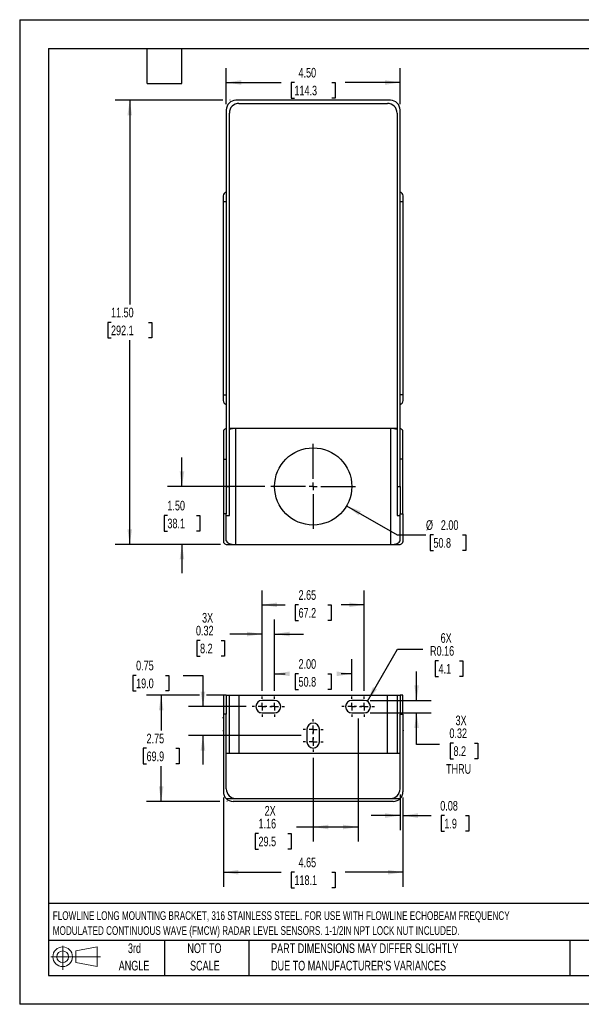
# Model space of a CAD drawing. Header units: inches. Extents: x 0 to 33, y 0 to 25.5.
# Tile 1 of 2: x 0 to 14.5, y 0 to 25.5. Entities that reach past the tile are written whole.
import ezdxf

# ---------------------------------------------------------------- set-up
doc = ezdxf.new("R2010")
doc.units = ezdxf.units.IN
doc.header["$LTSCALE"] = 3
doc.header["$MEASUREMENT"] = 0
doc.linetypes.add('CENTERX2', pattern=[0.8, 0.5, -0.1, 0.1, -0.1])
doc.layers.add('CENTER', color=40, linetype='CENTERX2')
doc.layers.add('SLD-DEFPOINTS', color=7, linetype='Continuous')
doc.layers.add('DIMENSIONS', color=140, linetype='Continuous', lineweight=25)
doc.layers.add('TEXT', color=140, linetype='Continuous', lineweight=25)
doc.styles.add('SLDTEXTSTYLE0', font='TXT', dxfattribs={"width": 0.7})
doc.dimstyles.new('SLDDIMSTYLE1', dxfattribs={"dimtxt": 0.254883, "dimasz": 0.39, "dimexe": 0, "dimexo": 0.0625, "dimgap": 0.063721, "dimtad": 0, "dimtih": 1, "dimtoh": 1, "dimrnd": 1e-09, "dimzin": 4, "dimdsep": 46, "dimtxsty": 'SLDTEXTSTYLE0', "dimsah": 1, "dimcen": 0.09, "dimadec": 0, "dimazin": 1, "dimtfac": 1, "dimtmove": 0, "dimatfit": 0, "dimfxl": 0, "dimfrac": 2, "dimtolj": 1, "dimtzin": 12, "dimarcsym": 0})
doc.dimstyles.new('SLDDIMSTYLE2', dxfattribs={"dimtxt": 0.254883, "dimasz": 0.39, "dimexe": 0, "dimexo": 0.0625, "dimgap": 0.063721, "dimtad": 0, "dimtih": 1, "dimtoh": 1, "dimrnd": 1e-09, "dimzin": 4, "dimdsep": 46, "dimtxsty": 'SLDTEXTSTYLE0', "dimsah": 1, "dimcen": 0.09, "dimadec": 0, "dimazin": 1, "dimtfac": 1, "dimtofl": 0, "dimtmove": 0, "dimatfit": 3, "dimfxl": 0, "dimfrac": 2, "dimtolj": 1, "dimtzin": 12, "dimarcsym": 0})
doc.dimstyles.new('SLDDIMSTYLE4', dxfattribs={"dimtxt": 0.254883, "dimasz": 0.39, "dimexe": 0, "dimexo": 0.0625, "dimgap": 0.063721, "dimtad": 0, "dimtih": 1, "dimtoh": 1, "dimrnd": 1e-09, "dimdsep": 46, "dimtxsty": 'SLDTEXTSTYLE0', "dimsah": 1, "dimcen": 0, "dimadec": 0, "dimazin": 2, "dimtfac": 1, "dimtofl": 0, "dimtmove": 0, "dimatfit": 3, "dimfxl": 0, "dimfrac": 2, "dimtolj": 1, "dimtzin": 12, "dimarcsym": 0})
doc.dimstyles.new('SLDDIMSTYLE5', dxfattribs={"dimtxt": 0.254883, "dimasz": 0.39, "dimexe": 0, "dimexo": 0.0625, "dimgap": 0.063721, "dimtad": 0, "dimtih": 1, "dimtoh": 1, "dimrnd": 1e-09, "dimzin": 12, "dimdsep": 46, "dimtxsty": 'SLDTEXTSTYLE0', "dimsah": 1, "dimcen": 0.09, "dimadec": 0, "dimazin": 3, "dimtfac": 1, "dimtofl": 0, "dimtmove": 0, "dimatfit": 3, "dimfxl": 0, "dimfrac": 2, "dimtolj": 1, "dimtzin": 12, "dimarcsym": 0})
doc.dimstyles.new('SLDDIMSTYLE6', dxfattribs={"dimtxt": 0.254883, "dimasz": 0.39, "dimexe": 0, "dimexo": 0.0625, "dimgap": 0.063721, "dimtad": 0, "dimtih": 1, "dimtoh": 1, "dimrnd": 1e-09, "dimdsep": 46, "dimtxsty": 'SLDTEXTSTYLE0', "dimsah": 1, "dimcen": 0.09, "dimadec": 0, "dimazin": 2, "dimtfac": 1, "dimtmove": 0, "dimatfit": 0, "dimfxl": 0, "dimfrac": 2, "dimtolj": 1, "dimtzin": 12, "dimarcsym": 0})
doc.dimstyles.new('SLDDIMSTYLE7', dxfattribs={"dimtxt": 0.254883, "dimasz": 0.39, "dimexe": 0, "dimexo": 0.0625, "dimgap": 0.063721, "dimtad": 0, "dimtih": 1, "dimtoh": 1, "dimrnd": 1e-09, "dimzin": 4, "dimdsep": 46, "dimtxsty": 'SLDTEXTSTYLE0', "dimsah": 1, "dimcen": 0, "dimadec": 0, "dimazin": 1, "dimtfac": 1, "dimtofl": 0, "dimtmove": 0, "dimatfit": 3, "dimfxl": 0, "dimfrac": 2, "dimtolj": 1, "dimtzin": 12, "dimarcsym": 0})

# ---------------------------------------------------------------- blocks, each defined once
blk = doc.blocks.new('Block11')
at = {"color": 7, "linetype": 'Continuous', "lineweight": 18}
for p, q in [((0.306, 0.627), (0.306, 0)), ((0.647, 0.492), (1.202, 0.594)), ((1.202, 0.594), (1.202, 0.086)), ((0, 0.34), (1.284, 0.34)), ((0.647, 0.189), (0.647, 0.492)), ((0.647, 0.189), (1.202, 0.086))]:
    blk.add_line(p, q, dxfattribs=at)
for radius in [0.254, 0.152]:
    blk.add_circle((0.306, 0.34), radius, dxfattribs=at)
blk = doc.blocks.new('Block12')
at = {"layer": 'SLD-DEFPOINTS'}
blk.add_blockref('Block11', (0, 0), dxfattribs=at)
blk = doc.blocks.new('SW_NOTE_0')
at = {"layer": 'TEXT', "color": 0, "linetype": 'CENTERX2', "lineweight": 18, "char_height": 0.225, "attachment_point": 1, "style": 'SLDTEXTSTYLE0'}
for s, insert in [('FLOWLINE LONG MOUNTING BRACKET, 316 STAINLESS STEEL. FOR USE WITH FLOWLINE ECHOBEAM FREQUENCY', (0, 0.29)), ('MODULATED CONTINUOUS WAVE (FMCW) RADAR LEVEL SENSORS. 1-1/2IN NPT LOCK NUT INCLUDED.', (0, -0.097))]:
    blk.add_mtext(s, dxfattribs=dict(at, insert=insert))
blk = doc.blocks.new('SW_NOTE_0_3')
at = {"layer": 'TEXT', "color": 0, "linetype": 'CENTERX2', "lineweight": 18, "char_height": 0.25, "attachment_point": 1, "style": 'SLDTEXTSTYLE0'}
for s, insert in [('PART DIMENSIONS MAY DIFFER SLIGHTLY', (0, 0.322)), ("DUE TO MANUFACTURER'S VARIANCES", (0, -0.129))]:
    blk.add_mtext(s, dxfattribs=dict(at, insert=insert))
blk = doc.blocks.new('SW_NOTE_0_4')
at = {"layer": 'TEXT', "color": 0, "linetype": 'CENTERX2', "lineweight": 18, "char_height": 0.25, "attachment_point": 2, "style": 'SLDTEXTSTYLE0'}
for s, insert in [('NOT TO', (0.621, 0.322)), ('SCALE', (0.632, -0.129))]:
    blk.add_mtext(s, dxfattribs=dict(at, insert=insert))
blk = doc.blocks.new('SW_NOTE_0_5')
at = {"layer": 'TEXT', "color": 0, "linetype": 'CENTERX2', "lineweight": 18, "char_height": 0.25, "attachment_point": 2, "style": 'SLDTEXTSTYLE0'}
for s, insert in [('3rd', (0.273, 0.322)), ('ANGLE', (0.262, -0.129))]:
    blk.add_mtext(s, dxfattribs=dict(at, insert=insert))
blk = doc.blocks.new('_D_7')
at = {"layer": 'DIMENSIONS'}
for p, q in [((9.004, 7.85), (9.782, 9.198)), ((9.782, 9.198), (10.438, 9.198)), ((10.848, 8.899), (10.762, 8.899)), ((10.762, 8.899), (10.762, 8.494)), ((11.393, 8.899), (11.479, 8.899)), ((11.479, 8.899), (11.479, 8.494)), ((10.762, 8.494), (10.848, 8.494)), ((11.479, 8.494), (11.393, 8.494))]:
    blk.add_line(p, q, dxfattribs=at)
blk.add_solid([(9.004, 7.85), (9.251, 8.157), (9.147, 8.217)], dxfattribs=at)
at = {"layer": 'DIMENSIONS', "char_height": 0.25, "attachment_point": 1, "style": 'SLDTEXTSTYLE0'}
for s, insert in [('6X', (10.9, 9.612)), ('R0.16', (10.626, 9.278)), ('4.1', (10.848, 8.816))]:
    blk.add_mtext(s, dxfattribs=dict(at, insert=insert))
blk = doc.blocks.new('_D_8')
at = {"layer": 'DIMENSIONS'}
for p, q in [((8.762, 7.398), (8.762, 4.217)), ((7.6, 6.387), (7.6, 4.217)), ((7.6, 4.592), (7.17, 4.592)), ((8.762, 4.592), (7.6, 4.592)), ((6.184, 4.425), (6.099, 4.425)), ((6.099, 4.425), (6.099, 4.02)), ((6.942, 4.425), (7.027, 4.425)), ((7.027, 4.425), (7.027, 4.02)), ((6.099, 4.02), (6.184, 4.02)), ((7.027, 4.02), (6.942, 4.02))]:
    blk.add_line(p, q, dxfattribs=at)
for points in [[(7.6, 4.592), (7.99, 4.532), (7.99, 4.652)], [(8.762, 4.592), (8.372, 4.652), (8.372, 4.532)]]:
    blk.add_solid(points, dxfattribs=at)
at = {"layer": 'DIMENSIONS', "char_height": 0.25, "attachment_point": 1, "style": 'SLDTEXTSTYLE0'}
for s, insert in [('2X', (6.343, 5.138)), ('1.16', (6.184, 4.805)), ('29.5', (6.184, 4.343))]:
    blk.add_mtext(s, dxfattribs=dict(at, insert=insert))
blk = doc.blocks.new('_D_9')
at = {"layer": 'DIMENSIONS'}
for p, q in [((3.015, 8.52), (2.929, 8.52)), ((2.929, 8.52), (2.929, 8.115)), ((3.772, 8.52), (3.858, 8.52)), ((3.858, 8.52), (3.858, 8.115)), ((4.232, 8.52), (4.746, 8.52)), ((4.746, 8.52), (4.746, 7.71)), ((2.929, 8.115), (3.015, 8.115)), ((3.858, 8.115), (3.772, 8.115)), ((5.866, 7.71), (4.371, 7.71)), ((7.289, 6.96), (4.371, 6.96)), ((4.746, 6.96), (4.746, 6.21))]:
    blk.add_line(p, q, dxfattribs=at)
for points in [[(4.746, 7.71), (4.806, 8.1), (4.686, 8.1)], [(4.746, 6.96), (4.686, 6.57), (4.806, 6.57)]]:
    blk.add_solid(points, dxfattribs=at)
at = {"layer": 'DIMENSIONS', "char_height": 0.25, "attachment_point": 1, "style": 'SLDTEXTSTYLE0'}
for s, insert in [('0.75', (3.015, 8.899)), ('19.0', (3.015, 8.437))]:
    blk.add_mtext(s, dxfattribs=dict(at, insert=insert))
blk = doc.blocks.new('_D_10')
at = {"layer": 'DIMENSIONS'}
for p, q in [((6.277, 8.121), (6.277, 10.721)), ((8.923, 8.121), (8.923, 10.721)), ((6.277, 10.346), (6.876, 10.346)), ((7.221, 10.346), (7.136, 10.346)), ((7.136, 10.346), (7.136, 9.941)), ((7.979, 10.346), (8.064, 10.346)), ((8.064, 10.346), (8.064, 9.941)), ((8.923, 10.346), (8.324, 10.346)), ((7.136, 9.941), (7.221, 9.941)), ((8.064, 9.941), (7.979, 9.941))]:
    blk.add_line(p, q, dxfattribs=at)
for points in [[(6.277, 10.346), (6.667, 10.286), (6.667, 10.406)], [(8.923, 10.346), (8.533, 10.406), (8.533, 10.286)]]:
    blk.add_solid(points, dxfattribs=at)
at = {"layer": 'DIMENSIONS', "char_height": 0.25, "attachment_point": 1, "style": 'SLDTEXTSTYLE0'}
for s, insert in [('2.65', (7.221, 10.725)), ('67.2', (7.221, 10.263))]:
    blk.add_mtext(s, dxfattribs=dict(at, insert=insert))
blk = doc.blocks.new('_D_11')
at = {"layer": 'DIMENSIONS'}
for p, q in [((6.6, 8.121), (6.6, 8.935)), ((8.6, 8.121), (8.6, 8.935)), ((6.6, 8.56), (6.876, 8.56)), ((7.221, 8.56), (7.136, 8.56)), ((7.136, 8.56), (7.136, 8.155)), ((7.979, 8.56), (8.064, 8.56)), ((8.064, 8.56), (8.064, 8.155)), ((8.6, 8.56), (8.324, 8.56)), ((7.136, 8.155), (7.221, 8.155)), ((8.064, 8.155), (7.979, 8.155))]:
    blk.add_line(p, q, dxfattribs=at)
for points in [[(6.6, 8.56), (6.99, 8.5), (6.99, 8.62)], [(8.6, 8.56), (8.21, 8.62), (8.21, 8.5)]]:
    blk.add_solid(points, dxfattribs=at)
at = {"layer": 'DIMENSIONS', "char_height": 0.25, "attachment_point": 1, "style": 'SLDTEXTSTYLE0'}
for s, insert in [('2.00', (7.221, 8.939)), ('50.8', (7.221, 8.477))]:
    blk.add_mtext(s, dxfattribs=dict(at, insert=insert))
blk = doc.blocks.new('_D_12')
at = {"layer": 'DIMENSIONS'}
for p, q in [((6.277, 8.121), (6.277, 9.965)), ((6.6, 8.121), (6.6, 9.965)), ((6.277, 9.59), (5.444, 9.59)), ((6.6, 9.59), (7.35, 9.59)), ((4.671, 9.424), (4.585, 9.424)), ((4.585, 9.424), (4.585, 9.018)), ((5.216, 9.424), (5.302, 9.424)), ((5.302, 9.424), (5.302, 9.018)), ((4.585, 9.018), (4.671, 9.018)), ((5.302, 9.018), (5.216, 9.018))]:
    blk.add_line(p, q, dxfattribs=at)
for points in [[(6.277, 9.59), (5.887, 9.65), (5.887, 9.53)], [(6.6, 9.59), (6.99, 9.53), (6.99, 9.65)]]:
    blk.add_solid(points, dxfattribs=at)
at = {"layer": 'DIMENSIONS', "char_height": 0.25, "attachment_point": 1, "style": 'SLDTEXTSTYLE0'}
for s, insert in [('3X', (4.723, 10.136)), ('0.32', (4.565, 9.803)), ('8.2', (4.671, 9.341))]:
    blk.add_mtext(s, dxfattribs=dict(at, insert=insert))
blk = doc.blocks.new('_D_13')
at = {"layer": 'DIMENSIONS'}
for p, q in [((4.656, 8.005), (3.288, 8.005)), ((3.663, 8.005), (3.663, 7.092)), ((5.279, 8.005), (4.836, 8.005)), ((3.285, 6.63), (3.199, 6.63)), ((3.199, 6.63), (3.199, 6.224)), ((4.042, 6.63), (4.128, 6.63)), ((4.128, 6.63), (4.128, 6.224)), ((3.199, 6.224), (3.285, 6.224)), ((3.663, 5.255), (3.663, 6.167)), ((4.128, 6.224), (4.042, 6.224)), ((5.185, 5.255), (3.288, 5.255)), ((5.375, 5.255), (5.365, 5.255))]:
    blk.add_line(p, q, dxfattribs=at)
for points in [[(3.663, 8.005), (3.603, 7.615), (3.723, 7.615)], [(3.663, 5.255), (3.723, 5.645), (3.603, 5.645)]]:
    blk.add_solid(points, dxfattribs=at)
at = {"layer": 'DIMENSIONS', "char_height": 0.25, "attachment_point": 1, "style": 'SLDTEXTSTYLE0'}
for s, insert in [('2.75', (3.285, 7.009)), ('69.9', (3.285, 6.547))]:
    blk.add_mtext(s, dxfattribs=dict(at, insert=insert))
blk = doc.blocks.new('_D_14')
at = {"layer": 'DIMENSIONS'}
for p, q in [((5.275, 5.355), (5.275, 3.046)), ((9.925, 5.355), (9.925, 3.046)), ((5.275, 3.421), (6.77, 3.421)), ((7.115, 3.421), (7.03, 3.421)), ((7.03, 3.421), (7.03, 3.016)), ((8.085, 3.421), (8.17, 3.421)), ((8.17, 3.421), (8.17, 3.016)), ((9.925, 3.421), (8.43, 3.421)), ((7.03, 3.016), (7.115, 3.016)), ((8.17, 3.016), (8.085, 3.016))]:
    blk.add_line(p, q, dxfattribs=at)
for points in [[(5.275, 3.421), (5.665, 3.361), (5.665, 3.481)], [(9.925, 3.421), (9.535, 3.481), (9.535, 3.361)]]:
    blk.add_solid(points, dxfattribs=at)
at = {"layer": 'DIMENSIONS', "char_height": 0.25, "attachment_point": 1, "style": 'SLDTEXTSTYLE0'}
for s, insert in [('4.65', (7.221, 3.801)), ('118.1', (7.115, 3.339))]:
    blk.add_mtext(s, dxfattribs=dict(at, insert=insert))
blk = doc.blocks.new('_D_15')
at = {"layer": 'DIMENSIONS'}
for p, q in [((9.85, 5.43), (9.85, 4.513)), ((9.925, 5.355), (9.925, 4.513)), ((9.85, 4.888), (9.1, 4.888)), ((9.925, 4.888), (10.652, 4.888)), ((10.997, 4.888), (10.911, 4.888)), ((10.911, 4.888), (10.911, 4.483)), ((11.542, 4.888), (11.628, 4.888)), ((11.628, 4.888), (11.628, 4.483)), ((10.911, 4.483), (10.997, 4.483)), ((11.628, 4.483), (11.542, 4.483))]:
    blk.add_line(p, q, dxfattribs=at)
for points in [[(9.85, 4.888), (9.46, 4.948), (9.46, 4.828)], [(9.925, 4.888), (10.315, 4.828), (10.315, 4.948)]]:
    blk.add_solid(points, dxfattribs=at)
at = {"layer": 'DIMENSIONS', "char_height": 0.25, "attachment_point": 1, "style": 'SLDTEXTSTYLE0'}
for s, insert in [('0.08', (10.891, 5.267)), ('1.9', (10.997, 4.805))]:
    blk.add_mtext(s, dxfattribs=dict(at, insert=insert))
blk = doc.blocks.new('_D_16')
at = {"layer": 'DIMENSIONS'}
for p, q in [((10.278, 7.872), (10.278, 8.622)), ((9.073, 7.872), (10.653, 7.872)), ((9.073, 7.549), (10.653, 7.549)), ((10.278, 6.73), (10.278, 7.549)), ((10.87, 6.73), (10.278, 6.73)), ((11.234, 6.766), (11.149, 6.766)), ((11.149, 6.766), (11.149, 6.361)), ((11.78, 6.766), (11.865, 6.766)), ((11.865, 6.766), (11.865, 6.361)), ((11.149, 6.361), (11.234, 6.361)), ((11.865, 6.361), (11.78, 6.361))]:
    blk.add_line(p, q, dxfattribs=at)
for points in [[(10.278, 7.872), (10.338, 8.262), (10.218, 8.262)], [(10.278, 7.549), (10.218, 7.159), (10.338, 7.159)]]:
    blk.add_solid(points, dxfattribs=at)
at = {"layer": 'DIMENSIONS', "char_height": 0.25, "attachment_point": 1, "style": 'SLDTEXTSTYLE0'}
for s, insert in [('3X', (11.287, 7.478)), ('0.32', (11.128, 7.145)), ('8.2', (11.234, 6.683)), ('THRU', (11.041, 6.221))]:
    blk.add_mtext(s, dxfattribs=dict(at, insert=insert))
blk = doc.blocks.new('SW_CENTERMARKSYMBOL_1')
at = {"layer": 'CENTER', "color": 0}
for p, q in [((0, 0.2), (0, 0.261)), ((-0.2, 0), (-0.261, 0)), ((0, 0), (-0.1, 0)), ((0, 0), (0, 0.1)), ((0, 0), (0, -0.1)), ((0, 0), (0.1, 0)), ((0.2, 0), (0.261, 0)), ((0, -0.2), (0, -0.261))]:
    blk.add_line(p, q, dxfattribs=at)
blk = doc.blocks.new('SW_CENTERMARKSYMBOL_2')
at = {"layer": 'CENTER', "color": 0}
for p, q in [((0, 0.2), (0, 0.261)), ((-0.2, 0), (-0.261, 0)), ((0, 0), (-0.1, 0)), ((0, 0), (0, 0.1)), ((0, 0), (0, -0.1)), ((0, 0), (0.1, 0)), ((0.2, 0), (0.261, 0)), ((0, -0.2), (0, -0.261))]:
    blk.add_line(p, q, dxfattribs=at)
blk = doc.blocks.new('SW_CENTERMARKSYMBOL_3')
at = {"layer": 'CENTER', "color": 0}
for p, q in [((0, 0.2), (0, 0.261)), ((-0.2, 0), (-0.261, 0)), ((0, 0), (-0.1, 0)), ((0, 0), (0, 0.1)), ((0, 0), (0, -0.1)), ((0, 0), (0.1, 0)), ((0.2, 0), (0.261, 0)), ((0, -0.2), (0, -0.261))]:
    blk.add_line(p, q, dxfattribs=at)
blk = doc.blocks.new('SW_CENTERMARKSYMBOL_4')
at = {"layer": 'CENTER', "color": 0}
for p, q in [((0, 0.2), (0, 0.261)), ((-0.2, 0), (-0.261, 0)), ((0, 0), (-0.1, 0)), ((0, 0), (0, 0.1)), ((0, 0), (0, -0.1)), ((0, 0), (0.1, 0)), ((0.2, 0), (0.261, 0)), ((0, -0.2), (0, -0.261))]:
    blk.add_line(p, q, dxfattribs=at)
blk = doc.blocks.new('SW_CENTERMARKSYMBOL_5')
at = {"layer": 'CENTER', "color": 0}
for p, q in [((0, 0.2), (0, 0.2615)), ((-0.2, 0), (-0.2615, 0)), ((0, 0), (-0.1, 0)), ((0, 0), (0, 0.1)), ((0, 0), (0, -0.1)), ((0, 0), (0.1, 0)), ((0.2, 0), (0.2615, 0)), ((0, -0.2), (0, -0.2615))]:
    blk.add_line(p, q, dxfattribs=at)
blk = doc.blocks.new('SW_CENTERMARKSYMBOL_6')
at = {"layer": 'CENTER', "color": 0}
for p, q in [((0, 0.2), (0, 0.2615)), ((-0.2, 0), (-0.2615, 0)), ((0, 0), (-0.1, 0)), ((0, 0), (0, 0.1)), ((0, 0), (0, -0.1)), ((0, 0), (0.1, 0)), ((0.2, 0), (0.2615, 0)), ((0, -0.2), (0, -0.2615))]:
    blk.add_line(p, q, dxfattribs=at)
blk = doc.blocks.new('_D_17')
at = {"layer": 'DIMENSIONS'}
for p, q in [((8.466, 12.912), (9.771, 12.158)), ((9.771, 12.158), (10.521, 12.158)), ((10.714, 12.158), (10.628, 12.158)), ((10.628, 12.158), (10.628, 11.753)), ((11.471, 12.158), (11.557, 12.158)), ((11.557, 12.158), (11.557, 11.753)), ((10.628, 11.753), (10.714, 11.753)), ((11.557, 11.753), (11.471, 11.753))]:
    blk.add_line(p, q, dxfattribs=at)
blk.add_solid([(8.466, 12.912), (8.774, 12.665), (8.834, 12.769)], dxfattribs=at)
at = {"layer": 'DIMENSIONS', "char_height": 0.25, "attachment_point": 1, "style": 'SLDTEXTSTYLE0'}
for s, insert in [('%%c', (10.521, 12.537)), ('2.00', (10.906, 12.537)), ('50.8', (10.714, 12.075))]:
    blk.add_mtext(s, dxfattribs=dict(at, insert=insert))
blk = doc.blocks.new('_D_18')
at = {"layer": 'DIMENSIONS'}
for p, q in [((4.203, 13.412), (4.203, 14.162)), ((6.35, 13.412), (3.828, 13.412)), ((3.825, 12.662), (3.739, 12.662)), ((3.739, 12.662), (3.739, 12.257)), ((4.582, 12.662), (4.668, 12.662)), ((4.668, 12.662), (4.668, 12.257)), ((3.739, 12.257), (3.825, 12.257)), ((4.668, 12.257), (4.582, 12.257)), ((5.196, 11.912), (3.828, 11.912)), ((4.203, 11.912), (4.203, 11.162))]:
    blk.add_line(p, q, dxfattribs=at)
for points in [[(4.203, 13.412), (4.263, 13.802), (4.143, 13.802)], [(4.203, 11.912), (4.143, 11.522), (4.263, 11.522)]]:
    blk.add_solid(points, dxfattribs=at)
at = {"layer": 'DIMENSIONS', "char_height": 0.25, "attachment_point": 1, "style": 'SLDTEXTSTYLE0'}
for s, insert in [('1.50', (3.825, 13.041)), ('38.1', (3.825, 12.579))]:
    blk.add_mtext(s, dxfattribs=dict(at, insert=insert))
blk = doc.blocks.new('_D_19')
at = {"layer": 'DIMENSIONS'}
for p, q in [((5.26, 23.412), (2.475, 23.412)), ((2.85, 23.412), (2.85, 18.124)), ((5.45, 23.412), (5.44, 23.412)), ((2.365, 17.662), (2.28, 17.662)), ((2.28, 17.662), (2.28, 17.257)), ((3.335, 17.662), (3.42, 17.662)), ((3.42, 17.662), (3.42, 17.257)), ((2.28, 17.257), (2.365, 17.257)), ((2.85, 11.912), (2.85, 17.2)), ((3.42, 17.257), (3.335, 17.257)), ((5.196, 11.912), (2.475, 11.912))]:
    blk.add_line(p, q, dxfattribs=at)
for points in [[(2.85, 23.412), (2.79, 23.022), (2.91, 23.022)], [(2.85, 11.912), (2.91, 12.302), (2.79, 12.302)]]:
    blk.add_solid(points, dxfattribs=at)
at = {"layer": 'DIMENSIONS', "char_height": 0.25, "attachment_point": 1, "style": 'SLDTEXTSTYLE0'}
for s, insert in [('11.50', (2.365, 18.041)), ('292.1', (2.365, 17.579))]:
    blk.add_mtext(s, dxfattribs=dict(at, insert=insert))
blk = doc.blocks.new('_D_20')
at = {"layer": 'DIMENSIONS'}
for p, q in [((5.35, 23.312), (5.35, 24.249)), ((9.85, 23.312), (9.85, 24.249)), ((5.35, 23.874), (6.77, 23.874)), ((7.115, 23.874), (7.03, 23.874)), ((7.03, 23.874), (7.03, 23.469)), ((8.085, 23.874), (8.17, 23.874)), ((8.17, 23.874), (8.17, 23.469)), ((9.85, 23.874), (8.43, 23.874)), ((7.03, 23.469), (7.115, 23.469)), ((8.17, 23.469), (8.085, 23.469))]:
    blk.add_line(p, q, dxfattribs=at)
for points in [[(5.35, 23.874), (5.74, 23.814), (5.74, 23.934)], [(9.85, 23.874), (9.46, 23.934), (9.46, 23.814)]]:
    blk.add_solid(points, dxfattribs=at)
at = {"layer": 'DIMENSIONS', "char_height": 0.25, "attachment_point": 1, "style": 'SLDTEXTSTYLE0'}
for s, insert in [('4.50', (7.221, 24.253)), ('114.3', (7.115, 23.791))]:
    blk.add_mtext(s, dxfattribs=dict(at, insert=insert))
blk = doc.blocks.new('SW_CENTERMARKSYMBOL_7')
at = {"layer": 'CENTER', "color": 0}
for p, q in [((0, 0.2), (0, 1.1)), ((-0.2, 0), (-1.1, 0)), ((0, 0), (-0.1, 0)), ((0, 0), (0, 0.1)), ((0, 0), (0, -0.1)), ((0, 0), (0.1, 0)), ((0.2, 0), (1.1, 0)), ((0, -0.2), (0, -1.1))]:
    blk.add_line(p, q, dxfattribs=at)

msp = doc.modelspace()

# ---------------------------------------------------------------- linework, layer by layer
at = {"color": 7, "linetype": 'Continuous'}
for p, q in [((0, 25.5), (0, 0)), ((0, 25.5), (33, 25.5)), ((33, 0), (0, 0))]:
    msp.add_line(p, q, dxfattribs=at)
for p, q in [((9.6, 23.412), (5.6, 23.412)), ((5.679, 23.333), (9.521, 23.333)), ((5.35, 23.162), (5.35, 13.412)), ((5.429, 13.412), (5.429, 23.083)), ((9.771, 23.083), (9.771, 13.412)), ((9.85, 13.412), (9.85, 23.162)), ((5.271, 20.939), (5.271, 20.787)), ((9.929, 20.787), (9.929, 20.939)), ((5.35, 20.787), (5.271, 20.787)), ((5.271, 20.787), (5.271, 15.787)), ((9.929, 20.787), (9.85, 20.787)), ((9.929, 15.787), (9.929, 20.787)), ((5.271, 15.787), (5.271, 15.634)), ((5.271, 15.787), (5.35, 15.787)), ((9.929, 15.787), (9.85, 15.787)), ((9.929, 15.634), (9.929, 15.787)), ((5.275, 14.848), (5.275, 14.116)), ((5.35, 14.912), (5.346, 14.912)), ((5.6, 14.912), (5.429, 14.912)), ((5.6, 11.912), (5.6, 14.912)), ((9.6, 14.912), (5.6, 14.912)), ((9.771, 14.912), (9.6, 14.912)), ((9.6, 14.912), (9.6, 11.912)), ((9.854, 14.912), (9.85, 14.912)), ((9.925, 14.116), (9.925, 14.848)), ((5.275, 14.116), (5.35, 14.116)), ((5.275, 14.116), (5.275, 12.707)), ((9.925, 14.116), (9.85, 14.116)), ((9.925, 12.707), (9.925, 14.116)), ((5.35, 13.412), (5.35, 12.707)), ((5.35, 13.412), (5.429, 13.412)), ((5.429, 12.662), (5.429, 13.412)), ((9.771, 13.412), (9.85, 13.412)), ((9.771, 13.412), (9.771, 12.662)), ((9.85, 13.412), (9.85, 12.707)), ((5.35, 12.707), (5.275, 12.707)), ((5.275, 12.707), (5.275, 11.976)), ((5.35, 12.003), (5.35, 12.707)), ((5.35, 12.662), (5.429, 12.662)), ((9.771, 12.662), (9.85, 12.662)), ((9.85, 12.707), (9.925, 12.707)), ((9.85, 12.003), (9.85, 12.707)), ((9.925, 12.707), (9.925, 11.976)), ((5.346, 11.912), (5.6, 11.912)), ((5.6, 11.912), (9.6, 11.912)), ((9.6, 11.912), (9.854, 11.912)), ((5.35, 8.005), (5.275, 8.005)), ((5.275, 8.005), (5.275, 7.511)), ((5.35, 8.005), (5.35, 7.511)), ((5.35, 8.005), (5.429, 8.005)), ((5.429, 6.505), (5.429, 8.005)), ((5.429, 8.005), (5.679, 8.005)), ((5.679, 8.005), (5.679, 6.505)), ((5.679, 8.005), (9.521, 8.005)), ((9.521, 6.505), (9.521, 8.005)), ((9.521, 8.005), (9.771, 8.005)), ((9.771, 8.005), (9.85, 8.005)), ((9.771, 8.005), (9.771, 6.505)), ((9.925, 8.005), (9.85, 8.005)), ((9.85, 8.005), (9.85, 7.511)), ((9.925, 7.511), (9.925, 8.005)), ((6.6, 7.872), (6.277, 7.872)), ((8.923, 7.872), (8.6, 7.872)), ((5.275, 7.511), (5.275, 5.505)), ((5.35, 7.511), (5.275, 7.511)), ((5.35, 5.58), (5.35, 7.511)), ((6.277, 7.549), (6.6, 7.549)), ((8.6, 7.549), (8.923, 7.549)), ((9.85, 5.58), (9.85, 7.511)), ((9.85, 7.511), (9.925, 7.511)), ((9.925, 7.511), (9.925, 5.505)), ((7.439, 7.122), (7.439, 6.799)), ((7.762, 6.799), (7.762, 7.122)), ((5.35, 6.505), (5.429, 6.505)), ((5.429, 6.505), (5.679, 6.505)), ((5.679, 6.505), (9.521, 6.505)), ((9.521, 6.505), (9.771, 6.505)), ((9.771, 6.505), (9.85, 6.505)), ((5.346, 5.33), (5.6, 5.33)), ((9.675, 5.255), (5.525, 5.255)), ((5.6, 5.33), (9.6, 5.33)), ((9.6, 5.33), (9.854, 5.33))]:
    msp.add_line(p, q)
at = {"color": 179, "linetype": 'Continuous', "lineweight": 18}
for p, q in [((8.762, 7.548), (8.923, 7.548)), ((7.44, 6.775), (7.439, 6.96))]:
    msp.add_line(p, q, dxfattribs=at)
at = {"flags": 128}
for points in [[(5.271, 7.407), (5.273, 7.424), (5.275, 7.434)], [(9.929, 7.407), (9.927, 7.424), (9.925, 7.434)], [(5.271, 7.102), (5.273, 7.085), (5.275, 7.075)], [(9.929, 7.102), (9.927, 7.085), (9.925, 7.075)]]:
    msp.add_lwpolyline(points, dxfattribs=at)
msp.add_circle((7.6, 13.412), 1)
for centre, radius, start, end in [((5.6, 23.162), 0.25, 90, 180), ((5.679, 23.083), 0.25, 90, 180), ((9.521, 23.083), 0.25, 0, 90), ((9.6, 23.162), 0.25, 0, 90), ((5.371, 20.939), 0.1, 102.2747, 180), ((9.829, 20.939), 0.1, 0, 77.7253), ((5.371, 15.634), 0.1, 180, 257.7253), ((9.829, 15.634), 0.1, 282.2747, 0), ((6.277, 7.71), 0.161, 90, 270), ((6.6, 7.71), 0.161, 270, 90), ((8.6, 7.71), 0.161, 90, 270), ((8.923, 7.71), 0.161, 270, 90), ((7.6, 7.122), 0.162, 0, 180), ((7.6, 6.799), 0.162, 180, 0), ((5.525, 5.505), 0.25, 180, 224.427), ((5.6, 5.58), 0.25, 180, 270), ((9.6, 5.58), 0.25, 270, 0), ((9.675, 5.505), 0.25, 315.573, 0), ((5.525, 5.505), 0.25, 224.427, 270), ((9.675, 5.505), 0.25, 270, 315.573)]:
    msp.add_arc(centre, radius, start, end)
at = {"color": 179, "linetype": 'Continuous', "lineweight": 18}
for centre, radius, start, end in [((6.277, 7.71), 0.161, 89.9982, 270.0018), ((6.6, 7.71), 0.161, 269.9982, 90.0018), ((8.6, 7.71), 0.161, 89.9982, 270.0018), ((8.923, 7.71), 0.161, 269.9982, 90.0018), ((7.6, 7.121), 0.162, 0, 180), ((7.6, 6.798), 0.162, 180, 0)]:
    msp.add_arc(centre, radius, start, end, dxfattribs=at)
for centre, start_param, end_param in [((5.525, 14.848), 2.366195, 3.141593), ((5.6, 14.821), 1.570796, 2.325454), ((9.6, 14.821), 0.816139, 1.570796), ((9.675, 14.848), 0, 0.775397), ((5.6, 12.003), 3.141593, 4.712389), ((9.6, 12.003), 4.712389, 6.283185), ((5.525, 11.976), 3.141593, 3.91699), ((9.675, 11.976), 5.507788, 6.283185)]:
    msp.add_ellipse(centre, major_axis=(0.25, 0), ratio=0.364531, start_param=start_param, end_param=end_param)
at = {"layer": 'TEXT'}
for p, q in [((0.75, 24.75), (32.25, 24.75)), ((0.75, 24.75), (0.75, 0.75)), ((3.3, 23.85), (3.3, 24.75)), ((4.2, 23.85), (4.2, 24.75)), ((3.3, 23.85), (4.2, 23.85)), ((32.25, 2.613), (0.75, 2.613)), ((32.25, 1.65), (0.75, 1.65)), ((3.75, 1.65), (3.75, 0.75)), ((5.931, 1.65), (5.931, 0.75)), ((14.25, 1.65), (14.25, 0.75)), ((0.75, 0.75), (32.25, 0.75))]:
    msp.add_line(p, q, dxfattribs=at)

# ---------------------------------------------------------------- block references
at = {"layer": 'CENTER'}
for name, p in [('SW_CENTERMARKSYMBOL_7', (7.6, 13.412)), ('SW_CENTERMARKSYMBOL_4', (6.277, 7.71)), ('SW_CENTERMARKSYMBOL_3', (6.6, 7.71)), ('SW_CENTERMARKSYMBOL_2', (8.6, 7.71)), ('SW_CENTERMARKSYMBOL_1', (8.923, 7.71)), ('SW_CENTERMARKSYMBOL_5', (7.6, 7.121)), ('SW_CENTERMARKSYMBOL_6', (7.6, 6.798))]:
    msp.add_blockref(name, p, dxfattribs=at)
at = {"layer": 'SLD-DEFPOINTS'}
msp.add_blockref('Block12', (0.808, 0.892), dxfattribs=at)
at = {"layer": 'TEXT', "linetype": 'CENTERX2', "lineweight": 18}
for name, p in [('SW_NOTE_0', (0.857, 2.12)), ('SW_NOTE_0_5', (2.699, 1.256)), ('SW_NOTE_0_4', (4.164, 1.256)), ('SW_NOTE_0_3', (6.51, 1.256))]:
    msp.add_blockref(name, p, dxfattribs=at)

# ---------------------------------------------------------------- dimensions: what is measured, and where the dimension line sits
at = {"layer": 'DIMENSIONS'}
for base, p1, p2, dimstyle, picture, middle in [((9.85, 23.874), (5.35, 23.162), (9.85, 23.162), 'SLDDIMSTYLE2', '_D_20', (7.6, 23.874)), ((6.277, 10.346), (8.923, 7.971), (6.277, 7.971), 'SLDDIMSTYLE5', '_D_10', (7.6, 10.346)), ((8.6, 8.56), (6.6, 7.971), (8.6, 7.971), 'SLDDIMSTYLE2', '_D_11', (7.6, 8.56)), ((9.925, 3.421), (5.275, 5.505), (9.925, 5.505), 'SLDDIMSTYLE5', '_D_14', (7.6, 3.421)), ((9.925011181, 4.888078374), (9.850011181, 5.57958062), (9.925011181, 5.50458062), 'SLDDIMSTYLE6', '_D_15', (11.269618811, 4.888078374))]:
    dim = msp.add_linear_dim(base=base, p1=p1, p2=p2, dimstyle=dimstyle, dxfattribs=at)
    dim.commit()
    dim.dimension.update_dxf_attribs({"geometry": picture, "text_midpoint": middle, "dimtype": 160})
for base, p1, p2, dimstyle, picture, middle in [((2.85, 23.412), (5.346, 11.912), (5.6, 23.412), 'SLDDIMSTYLE2', '_D_19', (2.85, 17.662)), ((4.203, 13.412), (5.346, 11.912), (6.5, 13.412), 'SLDDIMSTYLE1', '_D_18', (4.203, 12.662)), ((4.746, 7.71), (7.439, 6.96), (6.016, 7.71), 'SLDDIMSTYLE6', '_D_9', (4.746, 8.52)), ((3.663, 5.255), (5.429, 8.005), (5.525, 5.255), 'SLDDIMSTYLE5', '_D_13', (3.663, 6.63))]:
    dim = msp.add_linear_dim(base=base, p1=p1, p2=p2, angle=90, dimstyle=dimstyle, dxfattribs=at)
    dim.commit()
    dim.dimension.update_dxf_attribs({"geometry": picture, "text_midpoint": middle, "dimtype": 160})
dim = msp.add_diameter_dim_2p(p1=(6.734, 13.912), p2=(8.466, 12.912), dimstyle='SLDDIMSTYLE7', dxfattribs=at)
dim.commit()
dim.dimension.update_dxf_attribs({"geometry": '_D_17', "text_midpoint": (11.093, 12.158), "dimtype": 163})
for base, p1, p2, text, dimstyle, picture, middle in [((6.277, 9.59), (6.6, 7.971), (6.277, 7.971), '3X\\P<>', 'SLDDIMSTYLE6', '_D_12', (4.943, 9.59)), ((7.6, 4.592), (8.762, 7.548), (7.6, 6.537), '2X\\P<>', 'SLDDIMSTYLE5', '_D_8', (6.563, 4.592))]:
    dim = msp.add_linear_dim(base=base, p1=p1, p2=p2, text=text, dimstyle=dimstyle, dxfattribs=at)
    dim.commit()
    dim.dimension.update_dxf_attribs({"geometry": picture, "text_midpoint": middle, "dimtype": 160})
dim = msp.add_radius_dim(center=(8.923, 7.71), mpoint=(9.004, 7.85), text='6X\\P<>', dimstyle='SLDDIMSTYLE4', dxfattribs=at)
dim.commit()
dim.dimension.update_dxf_attribs({"geometry": '_D_7', "text_midpoint": (11.12, 9.066), "dimtype": 164})
dim = msp.add_linear_dim(base=(10.278, 7.549), p1=(8.923, 7.872), p2=(8.923, 7.549), angle=90, text='3X\\P<>\\PTHRU', dimstyle='SLDDIMSTYLE6', dxfattribs=at)
dim.commit()
dim.dimension.update_dxf_attribs({"geometry": '_D_16', "text_midpoint": (10.278, 6.73), "dimtype": 160})

doc.saveas('drawing.dxf')
